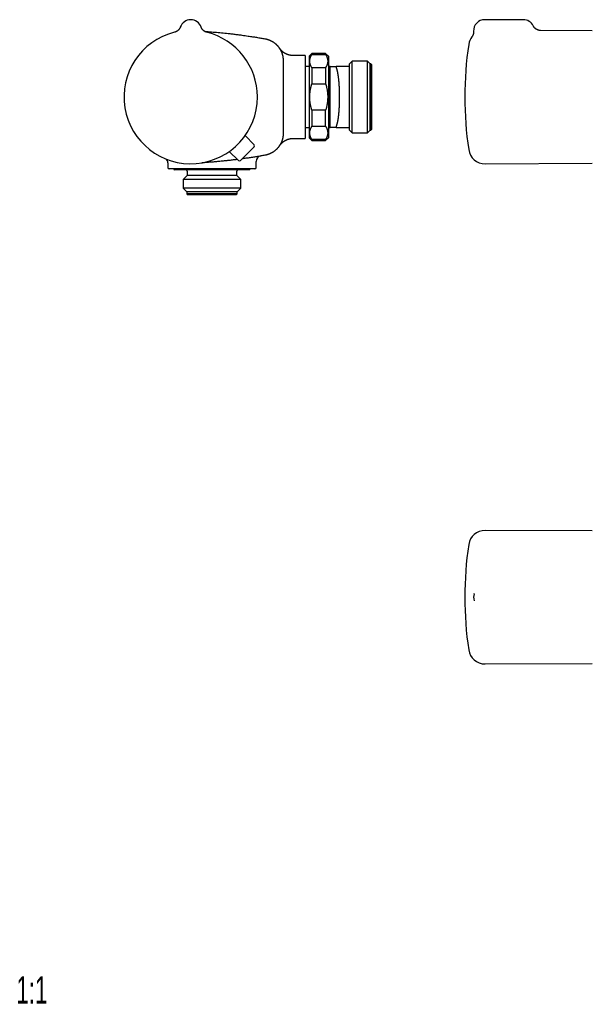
# Model space of a CAD drawing. Header units: millimetres. Extents: x 8 to 699, y 12 to 369.
# Tile 1 of 6: x 8 to 216, y 12 to 369. Entities that reach past the tile are written whole.
import ezdxf

# ---------------------------------------------------------------- set-up
doc = ezdxf.new("R2010")
doc.units = ezdxf.units.MM
doc.styles.add('SLDTEXTSTYLE0', font='TXT', dxfattribs={"width": 0.605})

msp = doc.modelspace()

# ---------------------------------------------------------------- linework, layer by layer
at = {"color": 7, "linetype": 'Continuous', "lineweight": 30}
for p, q in [((70.44, 368.59), (70.37, 368.59)), ((190.95, 368.59), (176.95, 368.59)), ((66.69, 365.96), (66.68, 365.93)), ((66.68, 365.93), (66.68, 365.93)), ((66.68, 365.93), (66.68, 365.93)), ((74.21, 365.93), (74.18, 366)), ((74.21, 365.93), (74.21, 365.93)), ((74.21, 365.93), (74.21, 365.93)), ((215.95, 364.59), (197.22, 364.67)), ((103.94, 353.81), (103.94, 340.59)), ((103.94, 353.8), (103.94, 353.81)), ((103.94, 353.81), (103.94, 353.8)), ((111.94, 355.59), (107.58, 355.59)), ((111.94, 355.59), (111.94, 325.59)), ((114.33, 356.34), (113.33, 355.34)), ((113.33, 355.34), (113.33, 340.59)), ((119.33, 356.34), (114.33, 356.34)), ((114.33, 356.34), (114.33, 355.98)), ((114.33, 355.98), (119.33, 355.98)), ((120.33, 355.34), (119.33, 356.34)), ((119.33, 356.34), (119.33, 355.98)), ((120.33, 355.34), (120.33, 340.59)), ((128.94, 353.59), (127.94, 352.59)), ((134.44, 353.59), (128.94, 353.59)), ((128.94, 327.59), (128.94, 353.59)), ((135.44, 352.59), (134.44, 353.59)), ((134.44, 327.59), (134.44, 353.59)), ((113.33, 351.59), (111.94, 351.59)), ((114.33, 351.18), (114.33, 345.39)), ((119.33, 351.18), (114.33, 351.18)), ((119.33, 351.18), (119.33, 345.39)), ((120.89, 351.59), (120.33, 351.59)), ((120.89, 351.59), (120.94, 351.58)), ((120.94, 351.58), (120.89, 351.58)), ((120.94, 351.59), (120.94, 351.58)), ((120.94, 329.59), (120.94, 351.58)), ((127.94, 351.59), (123.1, 351.59)), ((127.94, 351.59), (127.94, 352.59)), ((127.94, 329.59), (127.94, 351.59)), ((135.74, 352.59), (135.44, 352.59)), ((135.44, 328.59), (135.44, 352.59)), ((135.94, 352.39), (135.74, 352.59)), ((135.74, 328.59), (135.74, 352.59)), ((135.94, 352.39), (135.94, 328.79)), ((114.33, 345.39), (119.33, 345.39)), ((103.94, 340.59), (103.94, 327.36)), ((113.33, 340.59), (113.33, 325.84)), ((120.33, 340.59), (120.33, 325.84)), ((119.33, 335.78), (114.33, 335.78)), ((114.33, 335.78), (114.33, 330)), ((119.33, 330), (119.33, 335.78)), ((111.94, 329.59), (113.33, 329.59)), ((114.33, 330), (119.33, 330)), ((120.33, 329.59), (120.89, 329.59)), ((120.89, 329.59), (120.89, 329.59)), ((120.89, 329.59), (120.94, 329.59)), ((120.94, 329.59), (120.94, 329.59)), ((123.1, 329.59), (127.94, 329.59)), ((127.94, 328.59), (127.94, 329.59)), ((127.94, 328.59), (128.94, 327.59)), ((134.44, 327.59), (135.44, 328.59)), ((135.44, 328.59), (135.74, 328.59)), ((135.74, 328.59), (135.94, 328.79)), ((93.46, 323.3), (90.18, 326.63)), ((103.94, 327.36), (103.94, 327.36)), ((107.58, 325.59), (111.94, 325.59)), ((113.33, 325.84), (114.33, 324.84)), ((114.33, 325.19), (114.33, 324.84)), ((119.33, 325.19), (114.33, 325.19)), ((114.33, 324.84), (119.33, 324.84)), ((119.33, 324.84), (120.33, 325.84)), ((119.33, 325.19), (119.33, 324.84)), ((128.94, 327.59), (134.44, 327.59)), ((93.46, 322.59), (88.44, 317.57)), ((87.73, 317.57), (84.39, 320.85)), ((62.14, 316.7), (62.14, 315.09)), ((67.09, 314.59), (62.64, 314.59)), ((64.39, 314.59), (64.39, 314.39)), ((64.39, 314.39), (64.59, 314.19)), ((90.05, 314.39), (64.39, 314.39)), ((89.88, 314.19), (64.59, 314.19)), ((72.52, 314.59), (72.21, 314.59)), ((93.64, 314.59), (78.96, 314.59)), ((91.69, 314.19), (89.88, 314.19)), ((91.89, 314.39), (90.05, 314.39)), ((91.69, 314.19), (91.89, 314.39)), ((91.89, 314.39), (91.89, 314.59)), ((94.14, 315.09), (94.14, 317.25)), ((177.11, 316.41), (215.95, 316.58)), ((69.14, 312.19), (67.67, 310.71)), ((67.67, 310.71), (67.67, 307.56)), ((87.22, 310.71), (67.67, 310.71)), ((69.14, 313.69), (69.14, 312.19)), ((85.94, 312.19), (69.14, 312.19)), ((87.14, 312.19), (85.94, 312.19)), ((87.14, 312.19), (87.14, 313.69)), ((88.62, 310.71), (87.14, 312.19)), ((88.62, 310.71), (87.22, 310.71)), ((88.62, 307.56), (88.62, 310.71)), ((67.67, 307.56), (69.04, 306.19)), ((87.22, 307.56), (67.67, 307.56)), ((88.62, 307.56), (87.22, 307.56)), ((87.24, 306.19), (88.62, 307.56)), ((69.04, 306.19), (69.04, 305.49)), ((86.02, 306.19), (69.04, 306.19)), ((69.04, 305.49), (69.34, 305.19)), ((86.02, 305.49), (69.04, 305.49)), ((85.76, 305.19), (69.34, 305.19)), ((86.94, 305.19), (85.76, 305.19)), ((87.24, 306.19), (86.02, 306.19)), ((87.24, 305.49), (86.02, 305.49)), ((86.94, 305.19), (87.24, 305.49)), ((87.24, 305.49), (87.24, 306.19)), ((215.95, 183.44), (177.11, 183.61)), ((173.16, 160.71), (173.16, 160.73)), ((177.11, 135.27), (215.95, 135.44))]:
    msp.add_line(p, q, dxfattribs=at)
at = {"color": 7, "linetype": 'Continuous', "lineweight": 30, "flags": 128}
msp.add_lwpolyline([(74.26, 365.79), (74.24, 365.84), (74.21, 365.93)], dxfattribs=at)
at = {"color": 7, "linetype": 'Continuous', "lineweight": 30}
for centre, radius, start, end in [((70.44, 364.59), 4, 19.6961, 160.3039), ((176.95, 364.59), 4, 90, 182.7563), ((190.95, 364.59), 4, 26.1393, 90), ((70.44, 340.59), 24.17, 104.0365, 0), ((70.44, 340.59), 24.17, 0, 75.9635), ((177.09, 358.76), 6, 142.3983, 171.5732), ((299.75, 340.59), 130, 171.5732, 188.4268), ((93.11, 322.94), 0.5, 315, 44.5), ((177.09, 322.41), 6, 188.4268, 270.25), ((60.14, 316.7), 2, 359.9863, 44.5554), ((88.08, 317.92), 0.5, 225.5, 315), ((96.14, 317.25), 2, 99.6783, 180.0047), ((62.64, 315.09), 0.5, 180, 270), ((68.64, 313.69), 0.5, 0, 90), ((87.64, 313.69), 0.5, 90, 180), ((93.64, 315.09), 0.5, 270, 0), ((177.09, 177.61), 6, 89.75, 171.5732), ((299.75, 159.44), 130, 171.5732, 188.4268), ((176.95, 159.44), 4, 161.4865, 198.5308), ((177.09, 141.27), 6, 188.4268, 270.25)]:
    msp.add_arc(centre, radius, start, end, dxfattribs=at)
for points, knots in [([(66.68, 365.93), (66.68, 365.93), (66.68, 365.93), (66.67, 365.93), (66.67, 365.92), (66.67, 365.92), (66.67, 365.91), (66.66, 365.9), (66.66, 365.88), (66.65, 365.85), (66.63, 365.82), (66.61, 365.76), (66.58, 365.7), (66.55, 365.63), (66.52, 365.57), (66.48, 365.5), (66.44, 365.43), (66.4, 365.37), (66.36, 365.3), (66.31, 365.23), (66.26, 365.16), (66.21, 365.1), (66.16, 365.03), (66.11, 364.97), (66.05, 364.9), (65.99, 364.84), (65.93, 364.78), (65.87, 364.73), (65.81, 364.67), (65.74, 364.62), (65.67, 364.56), (65.61, 364.51), (65.54, 364.46), (65.47, 364.42), (65.39, 364.37), (65.32, 364.33), (65.24, 364.29), (65.17, 364.25), (65.09, 364.21), (65.01, 364.18), (64.93, 364.15), (64.85, 364.12), (64.76, 364.09), (64.67, 364.06), (64.61, 364.04), (64.58, 364.04), (64.58, 364.04)], [0, 0, 0, 0, 0.002713, 0.005978, 0.008893, 0.011737, 0.014888, 0.018987, 0.024899, 0.034043, 0.048181, 0.065819, 0.090825, 0.117793, 0.141705, 0.166823, 0.193019, 0.21991, 0.247272, 0.274963, 0.302889, 0.330989, 0.359221, 0.387554, 0.415967, 0.444444, 0.472974, 0.501546, 0.530156, 0.558795, 0.587461, 0.61615, 0.644858, 0.673583, 0.702324, 0.731077, 0.759843, 0.788619, 0.817404, 0.846199, 0.875001, 0.90381, 0.935818, 0.967807, 0.999695, 1, 1, 1, 1]), ([(74.21, 365.93), (74.21, 365.93), (74.21, 365.93), (74.21, 365.93), (74.21, 365.93), (74.21, 365.93)], [0, 0, 0, 0, 0.00379, 0.753481, 1, 1, 1, 1]), ([(76.31, 364.04), (76.3, 364.04), (76.27, 364.04), (76.21, 364.06), (76.12, 364.09), (76.04, 364.11), (75.96, 364.14), (75.88, 364.18), (75.8, 364.21), (75.72, 364.25), (75.65, 364.28), (75.57, 364.32), (75.5, 364.37), (75.43, 364.41), (75.36, 364.46), (75.29, 364.51), (75.22, 364.55), (75.16, 364.61), (75.09, 364.66), (75.03, 364.71), (74.97, 364.77), (74.91, 364.82), (74.86, 364.88), (74.8, 364.94), (74.75, 365), (74.7, 365.06), (74.65, 365.12), (74.6, 365.18), (74.56, 365.25), (74.52, 365.31), (74.48, 365.37), (74.44, 365.43), (74.41, 365.49), (74.37, 365.55), (74.35, 365.61), (74.32, 365.67), (74.29, 365.72), (74.27, 365.77), (74.25, 365.81), (74.25, 365.84), (74.24, 365.84)], [0, 0, 0, 0, 0.005124, 0.035644, 0.066092, 0.096465, 0.126759, 0.156974, 0.187104, 0.217146, 0.247098, 0.276954, 0.30671, 0.33636, 0.365899, 0.39532, 0.424616, 0.453778, 0.482799, 0.511666, 0.540369, 0.568893, 0.597225, 0.625346, 0.653235, 0.680871, 0.708224, 0.735262, 0.761947, 0.788234, 0.814065, 0.839374, 0.864076, 0.888068, 0.911218, 0.933355, 0.954251, 0.973573, 0.99073, 1, 1, 1, 1]), ([(75.53, 364.35), (75.73, 364.33), (76.33, 364.29), (77.34, 364.22), (78.56, 364.12), (79.77, 364.02), (80.98, 363.91), (82.17, 363.8), (83.37, 363.67), (84.65, 363.53), (86.03, 363.37), (87.5, 363.19), (88.86, 363.01), (90.13, 362.84), (91.41, 362.65), (92.81, 362.44), (94.32, 362.2), (95.83, 361.95), (96.84, 361.77), (97.34, 361.69)], [0, 0, 0, 0, 0.026706, 0.082352, 0.137998, 0.193643, 0.248313, 0.302983, 0.357654, 0.412324, 0.47959, 0.546856, 0.614122, 0.667538, 0.720953, 0.790714, 0.860477, 0.930239, 1, 1, 1, 1]), ([(172.95, 364.4), (172.96, 364.35), (172.96, 364.27), (172.96, 364.15), (172.95, 364.03), (172.94, 363.93), (172.93, 363.83), (172.92, 363.75), (172.9, 363.68), (172.89, 363.62), (172.88, 363.57), (172.87, 363.53), (172.86, 363.49), (172.85, 363.44), (172.83, 363.38), (172.81, 363.31), (172.78, 363.23), (172.75, 363.14), (172.71, 363.05), (172.66, 362.95), (172.61, 362.85), (172.55, 362.74), (172.49, 362.63), (172.41, 362.52), (172.36, 362.45), (172.33, 362.42)], [0, 0, 0, 0, 0.061965, 0.120062, 0.174168, 0.224183, 0.270028, 0.311641, 0.341338, 0.368377, 0.392744, 0.414431, 0.433785, 0.454755, 0.485373, 0.520388, 0.559788, 0.603552, 0.651648, 0.704028, 0.757279, 0.814207, 0.87472, 0.938706, 1, 1, 1, 1]), ([(197.23, 364.67), (197.18, 364.67), (197.07, 364.67), (196.93, 364.68), (196.79, 364.7), (196.65, 364.73), (196.53, 364.75), (196.41, 364.78), (196.31, 364.81), (196.22, 364.85), (196.14, 364.88), (196.07, 364.91), (196, 364.93), (195.94, 364.96), (195.89, 364.99), (195.84, 365.02), (195.78, 365.05), (195.71, 365.08), (195.64, 365.13), (195.56, 365.18), (195.48, 365.24), (195.39, 365.31), (195.29, 365.38), (195.2, 365.47), (195.1, 365.56), (195, 365.67), (194.9, 365.78), (194.8, 365.91), (194.71, 366.05), (194.62, 366.19), (194.57, 366.3), (194.54, 366.35)], [0, 0, 0, 0, 0.046208, 0.090582, 0.13299, 0.173314, 0.211454, 0.247322, 0.280846, 0.308209, 0.333698, 0.357286, 0.378952, 0.39868, 0.416455, 0.432984, 0.451195, 0.474453, 0.500318, 0.528779, 0.55982, 0.593416, 0.62953, 0.668116, 0.709109, 0.752433, 0.79799, 0.845668, 0.895333, 0.946834, 1, 1, 1, 1]), ([(97.34, 361.69), (97.34, 361.69), (97.41, 361.67), (97.55, 361.65), (97.76, 361.6), (97.97, 361.55), (98.17, 361.5), (98.36, 361.44), (98.55, 361.38), (98.73, 361.31), (98.91, 361.24), (99.08, 361.17), (99.24, 361.1), (99.41, 361.02), (99.56, 360.94), (99.72, 360.86), (99.88, 360.77), (100.05, 360.67), (100.23, 360.57), (100.4, 360.45), (100.57, 360.34), (100.73, 360.22), (100.89, 360.1), (101.04, 359.98), (101.19, 359.85), (101.33, 359.73), (101.46, 359.6), (101.59, 359.48), (101.72, 359.35), (101.84, 359.22), (101.96, 359.08), (102.09, 358.93), (102.22, 358.77), (102.35, 358.6), (102.47, 358.44), (102.58, 358.28), (102.68, 358.12), (102.79, 357.95), (102.88, 357.79), (102.97, 357.63), (103.06, 357.46), (103.14, 357.3), (103.22, 357.13), (103.29, 356.97), (103.37, 356.79), (103.44, 356.6), (103.51, 356.41), (103.57, 356.21), (103.63, 356.01), (103.69, 355.82), (103.73, 355.63), (103.78, 355.44), (103.81, 355.25), (103.84, 355.07), (103.87, 354.89), (103.89, 354.71), (103.91, 354.53), (103.93, 354.35), (103.94, 354.17), (103.94, 353.99), (103.94, 353.87), (103.94, 353.81)], [0, 0, 0, 0, 0.000005, 0.019026, 0.038046, 0.05712, 0.076194, 0.093742, 0.111291, 0.128882, 0.146473, 0.16253, 0.178587, 0.194676, 0.210765, 0.226323, 0.241888, 0.260502, 0.279116, 0.29778, 0.316444, 0.33399, 0.351535, 0.369123, 0.386711, 0.40303, 0.419348, 0.435701, 0.452054, 0.467907, 0.483767, 0.502245, 0.520724, 0.539252, 0.557779, 0.57506, 0.59234, 0.609661, 0.626982, 0.643437, 0.659891, 0.67638, 0.692869, 0.709242, 0.725623, 0.744238, 0.762853, 0.781518, 0.800184, 0.81773, 0.835277, 0.852866, 0.870455, 0.886775, 0.903095, 0.919448, 0.935802, 0.951655, 0.967516, 0.983754, 1, 1, 1, 1]), ([(107.58, 355.59), (107.57, 355.59), (107.51, 355.59), (107.41, 355.59), (107.28, 355.59), (107.16, 355.6), (107.03, 355.61), (106.91, 355.62), (106.79, 355.64), (106.67, 355.66), (106.54, 355.68), (106.42, 355.7), (106.3, 355.72), (106.18, 355.75), (106.07, 355.78), (105.95, 355.81), (105.83, 355.85), (105.71, 355.88), (105.6, 355.92), (105.49, 355.96), (105.37, 356.01), (105.26, 356.05), (105.15, 356.1), (105.04, 356.15), (104.93, 356.2), (104.83, 356.26), (104.72, 356.31), (104.62, 356.37), (104.52, 356.43), (104.42, 356.49), (104.32, 356.55), (104.22, 356.62), (104.12, 356.68), (104.03, 356.75), (103.94, 356.82), (103.85, 356.89), (103.76, 356.96), (103.67, 357.04), (103.59, 357.11), (103.51, 357.18), (103.43, 357.26), (103.35, 357.33), (103.27, 357.41), (103.2, 357.49), (103.13, 357.56), (103.06, 357.64), (103, 357.71), (102.94, 357.79), (102.88, 357.86), (102.83, 357.93), (102.78, 358), (102.73, 358.06), (102.69, 358.11), (102.66, 358.16), (102.64, 358.19), (102.62, 358.22), (102.61, 358.23), (102.61, 358.24), (102.6, 358.24), (102.6, 358.25), (102.6, 358.25), (102.6, 358.25), (102.6, 358.25)], [0, 0, 0, 0, 0.009355, 0.030422, 0.051463, 0.072477, 0.093464, 0.114423, 0.135353, 0.156253, 0.177122, 0.19796, 0.218764, 0.239535, 0.260271, 0.28097, 0.301631, 0.322253, 0.342833, 0.36337, 0.383863, 0.404308, 0.424703, 0.445046, 0.465334, 0.485564, 0.505733, 0.525836, 0.545869, 0.565828, 0.585707, 0.605501, 0.625204, 0.644807, 0.664302, 0.683681, 0.702931, 0.722042, 0.740998, 0.759783, 0.778377, 0.796758, 0.814898, 0.832764, 0.850318, 0.867511, 0.884283, 0.900562, 0.916254, 0.931241, 0.94537, 0.95844, 0.970171, 0.980082, 0.987182, 0.991334, 0.993861, 0.995531, 0.99676, 0.997815, 0.998907, 1, 1, 1, 1]), ([(102.6, 358.24), (102.6, 358.24), (102.6, 358.25), (102.59, 358.25), (102.6, 358.25), (102.6, 358.25)], [0, 0, 0, 0, 0.2083762, 0.770036, 1, 1, 1, 1]), ([(102.6, 358.25), (102.6, 358.25), (102.6, 358.24), (102.61, 358.23), (102.62, 358.21), (102.63, 358.2), (102.64, 358.18), (102.64, 358.18)], [0, 0, 0, 0, 0.012203, 0.320998, 0.629812, 0.938606, 1, 1, 1, 1]), ([(102.66, 358.15), (102.66, 358.16), (102.65, 358.17), (102.64, 358.18), (102.64, 358.19)], [0, 0, 0, 0, 0.357805, 1, 1, 1, 1]), ([(102.66, 358.16), (102.66, 358.16), (102.66, 358.15), (102.67, 358.14), (102.67, 358.14)], [0, 0, 0, 0, 0.466163, 1, 1, 1, 1]), ([(114.33, 351.18), (114.3, 351.24), (114.22, 351.36), (114.12, 351.55), (114.03, 351.73), (113.94, 351.92), (113.87, 352.11), (113.8, 352.3), (113.74, 352.49), (113.69, 352.68), (113.65, 352.88), (113.61, 353.07), (113.59, 353.27), (113.58, 353.48), (113.58, 353.68), (113.59, 353.89), (113.62, 354.1), (113.65, 354.31), (113.7, 354.52), (113.75, 354.72), (113.82, 354.93), (113.9, 355.14), (113.99, 355.34), (114.1, 355.56), (114.21, 355.77), (114.29, 355.91), (114.33, 355.98)], [0, 0, 0, 0, 0.039438, 0.078884, 0.118329, 0.157766, 0.19739, 0.237015, 0.276298, 0.315581, 0.356348, 0.397129, 0.43791, 0.478676, 0.521454, 0.564249, 0.607044, 0.649823, 0.692933, 0.736044, 0.778489, 0.820935, 0.865693, 0.910465, 0.955239, 1, 1, 1, 1]), ([(119.33, 355.98), (119.37, 355.92), (119.44, 355.79), (119.54, 355.61), (119.64, 355.42), (119.72, 355.23), (119.8, 355.04), (119.87, 354.85), (119.93, 354.66), (119.98, 354.47), (120.02, 354.28), (120.05, 354.08), (120.07, 353.88), (120.08, 353.68), (120.08, 353.47), (120.07, 353.26), (120.05, 353.05), (120.01, 352.85), (119.97, 352.64), (119.91, 352.43), (119.84, 352.22), (119.76, 352.02), (119.67, 351.81), (119.57, 351.6), (119.46, 351.38), (119.37, 351.24), (119.33, 351.18)], [0, 0, 0, 0, 0.039438, 0.078884, 0.118329, 0.157766, 0.19739, 0.237015, 0.276298, 0.315581, 0.356348, 0.397129, 0.43791, 0.478676, 0.521454, 0.564249, 0.607044, 0.649823, 0.692933, 0.736044, 0.778489, 0.820935, 0.865693, 0.910465, 0.955239, 1, 1, 1, 1]), ([(120.94, 351.59), (120.95, 351.59), (120.95, 351.59), (120.97, 351.59), (121, 351.59), (121.03, 351.59), (121.08, 351.59), (121.13, 351.59), (121.2, 351.59), (121.27, 351.59), (121.35, 351.59), (121.44, 351.59), (121.54, 351.59), (121.65, 351.59), (121.76, 351.59), (121.89, 351.59), (122.02, 351.59), (122.16, 351.59), (122.3, 351.59), (122.47, 351.59), (122.66, 351.59), (122.87, 351.59), (123.02, 351.59), (123.1, 351.59)], [0, 0, 0, 0, 0.042738, 0.08549, 0.128248, 0.171002, 0.213741, 0.256936, 0.300142, 0.343354, 0.386563, 0.429761, 0.477084, 0.524413, 0.571743, 0.619068, 0.666509, 0.71395, 0.761134, 0.808318, 0.872211, 0.936106, 1, 1, 1, 1]), ([(123.1, 329.59), (123.11, 329.62), (123.14, 329.7), (123.2, 329.82), (123.25, 329.97), (123.31, 330.13), (123.36, 330.3), (123.42, 330.48), (123.47, 330.66), (123.52, 330.86), (123.57, 331.06), (123.62, 331.28), (123.67, 331.5), (123.72, 331.74), (123.77, 331.98), (123.81, 332.23), (123.86, 332.47), (123.9, 332.72), (123.93, 332.98), (123.97, 333.24), (124.01, 333.51), (124.04, 333.78), (124.07, 334.06), (124.11, 334.35), (124.14, 334.65), (124.17, 334.96), (124.19, 335.27), (124.22, 335.58), (124.24, 335.89), (124.26, 336.2), (124.28, 336.51), (124.3, 336.82), (124.32, 337.13), (124.34, 337.45), (124.35, 337.78), (124.36, 338.11), (124.37, 338.44), (124.38, 338.78), (124.39, 339.12), (124.4, 339.46), (124.4, 339.8), (124.41, 340.12), (124.41, 340.45), (124.41, 340.78), (124.4, 341.11), (124.4, 341.44), (124.4, 341.77), (124.39, 342.1), (124.38, 342.43), (124.37, 342.77), (124.36, 343.11), (124.35, 343.44), (124.33, 343.76), (124.32, 344.07), (124.3, 344.38), (124.28, 344.69), (124.26, 345), (124.24, 345.3), (124.22, 345.6), (124.19, 345.9), (124.17, 346.2), (124.14, 346.5), (124.11, 346.79), (124.08, 347.08), (124.04, 347.36), (124.01, 347.63), (123.98, 347.89), (123.94, 348.15), (123.9, 348.4), (123.86, 348.64), (123.82, 348.88), (123.78, 349.12), (123.74, 349.35), (123.69, 349.58), (123.64, 349.8), (123.6, 350), (123.56, 350.17), (123.52, 350.32), (123.48, 350.47), (123.44, 350.61), (123.4, 350.75), (123.36, 350.88), (123.32, 351.01), (123.28, 351.14), (123.23, 351.26), (123.19, 351.37), (123.14, 351.48), (123.11, 351.55), (123.1, 351.59)], [0, 0, 0, 0, 0.009881, 0.019768, 0.031975, 0.044182, 0.056427, 0.068672, 0.08099, 0.093217, 0.105443, 0.118056, 0.130672, 0.143285, 0.156185, 0.169085, 0.181073, 0.193061, 0.205087, 0.217112, 0.229209, 0.241216, 0.253223, 0.265608, 0.277996, 0.290381, 0.303047, 0.315712, 0.327518, 0.339325, 0.35119, 0.363058, 0.374924, 0.386749, 0.398574, 0.410767, 0.422963, 0.435156, 0.447623, 0.460089, 0.471784, 0.483479, 0.495232, 0.506987, 0.51874, 0.530453, 0.542166, 0.554239, 0.566315, 0.578388, 0.590728, 0.603067, 0.614737, 0.626406, 0.638133, 0.649862, 0.661589, 0.673276, 0.684963, 0.697005, 0.709049, 0.72109, 0.733394, 0.745697, 0.757429, 0.76916, 0.780949, 0.79274, 0.804529, 0.816278, 0.828027, 0.840128, 0.852232, 0.864333, 0.876694, 0.889055, 0.898206, 0.907359, 0.916511, 0.925699, 0.934888, 0.944077, 0.953378, 0.96268, 0.971981, 0.98132, 0.990661, 1, 1, 1, 1]), ([(114.33, 335.78), (114.3, 335.89), (114.24, 336.09), (114.15, 336.4), (114.07, 336.71), (113.99, 337.04), (113.92, 337.39), (113.84, 337.76), (113.78, 338.13), (113.72, 338.51), (113.68, 338.88), (113.64, 339.26), (113.61, 339.63), (113.59, 340.02), (113.58, 340.4), (113.58, 340.79), (113.59, 341.18), (113.61, 341.55), (113.64, 341.89), (113.67, 342.21), (113.71, 342.53), (113.75, 342.85), (113.8, 343.17), (113.86, 343.49), (113.92, 343.81), (113.99, 344.12), (114.07, 344.44), (114.15, 344.76), (114.24, 345.07), (114.3, 345.28), (114.33, 345.39)], [0, 0, 0, 0, 0.032869, 0.065762, 0.098655, 0.131572, 0.170151, 0.208729, 0.247386, 0.286043, 0.324857, 0.363484, 0.402111, 0.441596, 0.481087, 0.520572, 0.56069, 0.600808, 0.63378, 0.666755, 0.699726, 0.732823, 0.765923, 0.79902, 0.832465, 0.865913, 0.899359, 0.932905, 0.966454, 1, 1, 1, 1]), ([(119.33, 345.39), (119.36, 345.31), (119.4, 345.16), (119.48, 344.9), (119.55, 344.61), (119.63, 344.3), (119.7, 343.99), (119.77, 343.67), (119.83, 343.35), (119.89, 343.03), (119.93, 342.71), (119.98, 342.38), (120.01, 342.09), (120.03, 341.81), (120.05, 341.53), (120.07, 341.19), (120.08, 340.82), (120.08, 340.44), (120.07, 340.06), (120.06, 339.69), (120.03, 339.33), (120, 338.99), (119.96, 338.68), (119.92, 338.36), (119.87, 338.04), (119.81, 337.72), (119.75, 337.38), (119.67, 337.05), (119.59, 336.71), (119.51, 336.4), (119.42, 336.09), (119.36, 335.89), (119.33, 335.78)], [0, 0, 0, 0, 0.024745, 0.049491, 0.08254, 0.115591, 0.148639, 0.181895, 0.215153, 0.248408, 0.281887, 0.31537, 0.348849, 0.37402, 0.399191, 0.43772, 0.47631, 0.514899, 0.553579, 0.592265, 0.630945, 0.663553, 0.696163, 0.72877, 0.761926, 0.795085, 0.82824, 0.868428, 0.901306, 0.934184, 0.967092, 1, 1, 1, 1]), ([(114.33, 325.19), (114.3, 325.26), (114.22, 325.38), (114.12, 325.56), (114.03, 325.75), (113.94, 325.94), (113.87, 326.13), (113.8, 326.32), (113.74, 326.51), (113.69, 326.7), (113.65, 326.9), (113.61, 327.09), (113.59, 327.29), (113.58, 327.49), (113.58, 327.7), (113.59, 327.91), (113.62, 328.12), (113.65, 328.33), (113.7, 328.53), (113.75, 328.74), (113.82, 328.95), (113.9, 329.15), (113.99, 329.36), (114.1, 329.58), (114.21, 329.79), (114.29, 329.93), (114.33, 330)], [0, 0, 0, 0, 0.039438, 0.078884, 0.118329, 0.157766, 0.19739, 0.237015, 0.276298, 0.315581, 0.356348, 0.397129, 0.43791, 0.478676, 0.521454, 0.564249, 0.607044, 0.649823, 0.692933, 0.736044, 0.778489, 0.820935, 0.865693, 0.910465, 0.955239, 1, 1, 1, 1]), ([(119.33, 330), (119.37, 329.94), (119.44, 329.81), (119.54, 329.63), (119.64, 329.44), (119.72, 329.25), (119.8, 329.06), (119.87, 328.87), (119.93, 328.68), (119.98, 328.49), (120.02, 328.3), (120.05, 328.1), (120.07, 327.9), (120.08, 327.7), (120.08, 327.49), (120.07, 327.28), (120.05, 327.07), (120.01, 326.87), (119.97, 326.66), (119.91, 326.45), (119.84, 326.24), (119.76, 326.04), (119.67, 325.83), (119.57, 325.61), (119.46, 325.4), (119.37, 325.26), (119.33, 325.19)], [0, 0, 0, 0, 0.039438, 0.078884, 0.118329, 0.157766, 0.19739, 0.237015, 0.276298, 0.315581, 0.356348, 0.397129, 0.43791, 0.478676, 0.521454, 0.564249, 0.607044, 0.649823, 0.692933, 0.736044, 0.778489, 0.820935, 0.865693, 0.910465, 0.955239, 1, 1, 1, 1]), ([(123.1, 329.59), (123.02, 329.59), (122.87, 329.59), (122.66, 329.59), (122.47, 329.59), (122.31, 329.59), (122.16, 329.59), (122.03, 329.59), (121.89, 329.59), (121.77, 329.59), (121.65, 329.59), (121.54, 329.59), (121.44, 329.59), (121.35, 329.59), (121.27, 329.59), (121.2, 329.59), (121.14, 329.59), (121.08, 329.59), (121.04, 329.59), (121, 329.59), (120.97, 329.59), (120.95, 329.59), (120.95, 329.59), (120.94, 329.59)], [0, 0, 0, 0, 0.063168, 0.126339, 0.189506, 0.236932, 0.284357, 0.3317, 0.379043, 0.42684, 0.474643, 0.522444, 0.570239, 0.612998, 0.655767, 0.69854, 0.741306, 0.784062, 0.82724, 0.870434, 0.913632, 0.956823, 1, 1, 1, 1]), ([(103.94, 327.36), (103.94, 327.29), (103.94, 327.14), (103.93, 326.91), (103.92, 326.69), (103.89, 326.46), (103.86, 326.24), (103.83, 326.02), (103.79, 325.79), (103.74, 325.59), (103.7, 325.41), (103.66, 325.25), (103.61, 325.09), (103.57, 324.93), (103.51, 324.77), (103.46, 324.62), (103.4, 324.46), (103.34, 324.3), (103.27, 324.15), (103.2, 323.99), (103.13, 323.84), (103.05, 323.69), (102.97, 323.54), (102.89, 323.39), (102.8, 323.24), (102.69, 323.07), (102.56, 322.87), (102.41, 322.65), (102.25, 322.43), (102.08, 322.23), (101.91, 322.03), (101.75, 321.86), (101.6, 321.7), (101.45, 321.56), (101.3, 321.42), (101.15, 321.29), (101.01, 321.17), (100.88, 321.06), (100.74, 320.96), (100.6, 320.86), (100.46, 320.76), (100.32, 320.67), (100.18, 320.57), (100.03, 320.48), (99.88, 320.4), (99.72, 320.31), (99.57, 320.23), (99.41, 320.15), (99.25, 320.08), (99.08, 320), (98.92, 319.94), (98.75, 319.87), (98.58, 319.81), (98.41, 319.75), (98.24, 319.7), (98.06, 319.65), (97.88, 319.6), (97.7, 319.56), (97.53, 319.52), (97.4, 319.5), (97.34, 319.49)], [0, 0, 0, 0, 0.020099, 0.040204, 0.060381, 0.08056, 0.100803, 0.121046, 0.141369, 0.161708, 0.176544, 0.191379, 0.20624, 0.2211, 0.23608, 0.25106, 0.266067, 0.281074, 0.296271, 0.311468, 0.326692, 0.341917, 0.357265, 0.372614, 0.387991, 0.403368, 0.427499, 0.451658, 0.475899, 0.500168, 0.522397, 0.544648, 0.563324, 0.582, 0.600726, 0.619453, 0.634637, 0.649822, 0.665034, 0.680246, 0.695582, 0.710917, 0.726281, 0.741645, 0.757467, 0.773289, 0.789142, 0.804996, 0.820994, 0.836993, 0.853023, 0.869053, 0.885313, 0.901572, 0.917865, 0.934158, 0.950601, 0.967044, 0.983521, 1, 1, 1, 1]), ([(102.62, 322.96), (102.62, 322.96), (102.62, 322.96), (102.63, 322.97), (102.63, 322.97), (102.64, 322.99), (102.65, 323), (102.66, 323.02), (102.68, 323.05), (102.71, 323.09), (102.75, 323.14), (102.8, 323.2), (102.85, 323.28), (102.91, 323.35), (102.98, 323.43), (103.04, 323.51), (103.12, 323.59), (103.19, 323.68), (103.27, 323.76), (103.36, 323.84), (103.44, 323.92), (103.53, 324.01), (103.61, 324.08), (103.7, 324.16), (103.8, 324.24), (103.89, 324.31), (103.98, 324.39), (104.08, 324.46), (104.18, 324.53), (104.28, 324.59), (104.38, 324.66), (104.48, 324.72), (104.58, 324.78), (104.69, 324.84), (104.8, 324.9), (104.9, 324.95), (105.01, 325.01), (105.12, 325.06), (105.23, 325.11), (105.34, 325.15), (105.45, 325.2), (105.57, 325.24), (105.68, 325.28), (105.8, 325.31), (105.92, 325.35), (106.04, 325.38), (106.17, 325.42), (106.3, 325.45), (106.43, 325.48), (106.57, 325.5), (106.7, 325.52), (106.83, 325.54), (106.96, 325.55), (107.09, 325.57), (107.23, 325.58), (107.36, 325.58), (107.48, 325.59), (107.55, 325.59), (107.58, 325.59)], [0, 0, 0, 0, 0.0003882, 0.0025072, 0.0046926, 0.0071826, 0.0102496, 0.0142676, 0.0198007, 0.0277289, 0.0391527, 0.0534987, 0.0684611, 0.0846466, 0.1020882, 0.1204447, 0.1394248, 0.1588257, 0.1785158, 0.19841, 0.2184524, 0.2386053, 0.2588427, 0.2791459, 0.2995014, 0.3198993, 0.3403319, 0.3607933, 0.381279, 0.4017852, 0.422309, 0.4428481, 0.4634005, 0.4839645, 0.5045388, 0.5251222, 0.5457138, 0.5663126, 0.586918, 0.6075294, 0.6281461, 0.6487678, 0.669394, 0.6900244, 0.7106585, 0.7336337, 0.7566196, 0.7795528, 0.8024346, 0.8252676, 0.8480545, 0.8707974, 0.8934985, 0.9161596, 0.9387825, 0.9613688, 0.9839198, 1, 1, 1, 1]), ([(103.94, 327.36), (103.94, 327.36), (103.94, 327.33), (103.94, 327.29), (103.94, 327.24), (103.94, 327.22)], [0, 0, 0, 0, 0.000301, 0.530814, 1, 1, 1, 1]), ([(102.6, 322.92), (102.6, 322.92), (102.59, 322.92), (102.6, 322.92), (102.6, 322.92)], [0, 0, 0, 0, 0.740829, 1, 1, 1, 1]), ([(102.62, 322.96), (102.62, 322.96), (102.63, 322.97), (102.64, 322.99), (102.67, 323.03), (102.69, 323.06), (102.7, 323.08)], [0, 0, 0, 0, 0.0590022, 0.3938528, 0.7299484, 1, 1, 1, 1]), ([(87.33, 317.96), (87.14, 317.94), (86.54, 317.86), (85.66, 317.76), (84.57, 317.63), (83.48, 317.51), (82.39, 317.4), (81.43, 317.3), (80.61, 317.23), (79.79, 317.15), (78.96, 317.08), (78.14, 317.01), (77.32, 316.95), (76.5, 316.89), (75.68, 316.83), (75.01, 316.79), (74.61, 316.76), (74.49, 316.76)], [0, 0, 0, 0, 0.044836, 0.140737, 0.204676, 0.300553, 0.396434, 0.460362, 0.524292, 0.588229, 0.652167, 0.716107, 0.780028, 0.843951, 0.907875, 0.971807, 1, 1, 1, 1]), ([(97.34, 319.49), (96.84, 319.4), (95.82, 319.22), (94.3, 318.97), (92.78, 318.72), (91.49, 318.53), (90.43, 318.38), (89.7, 318.28), (89.24, 318.21), (89.06, 318.19)], [0, 0, 0, 0, 0.184058, 0.368126, 0.552216, 0.736318, 0.834587, 0.932857, 1, 1, 1, 1]), ([(70.79, 314.59), (70.69, 314.59), (70.5, 314.59), (70.19, 314.59), (69.88, 314.59), (69.56, 314.59), (69.26, 314.59), (68.98, 314.59), (68.73, 314.59), (68.47, 314.59), (68.22, 314.59), (67.98, 314.59), (67.7, 314.59), (67.41, 314.59), (67.19, 314.59), (67.09, 314.59)], [0, 0, 0, 0, 0.071858, 0.143716, 0.226028, 0.308353, 0.390666, 0.45973, 0.528802, 0.597867, 0.667962, 0.738064, 0.808159, 0.904079, 1, 1, 1, 1]), ([(72.21, 314.59), (72.09, 314.59), (71.84, 314.59), (71.49, 314.59), (71.14, 314.59), (70.91, 314.59), (70.79, 314.59)], [0, 0, 0, 0, 0.249486, 0.499178, 0.749487, 1, 1, 1, 1]), ([(78.96, 314.59), (78.84, 314.59), (78.59, 314.59), (78.22, 314.59), (77.86, 314.59), (77.47, 314.59), (77.07, 314.59), (76.65, 314.59), (76.24, 314.59), (75.82, 314.59), (75.41, 314.59), (75, 314.59), (74.59, 314.59), (74.21, 314.59), (73.85, 314.59), (73.51, 314.59), (73.18, 314.59), (72.85, 314.59), (72.63, 314.59), (72.52, 314.59)], [0, 0, 0, 0, 0.056132, 0.112264, 0.16851, 0.224757, 0.288362, 0.351989, 0.415615, 0.47922, 0.543275, 0.60733, 0.670514, 0.733698, 0.786945, 0.840212, 0.893486, 0.946753, 1, 1, 1, 1]), ([(173.16, 158.15), (173.16, 158.16), (173.16, 158.16), (173.16, 158.17), (173.16, 158.17)], [0, 0, 0, 0, 0.638616, 1, 1, 1, 1])]:
    msp.add_open_spline(points, degree=3, knots=knots, dxfattribs=at)

# ---------------------------------------------------------------- texts
at = {"color": 7, "linetype": 'Continuous', "lineweight": 0, "insert": (7.28, 22.19), "char_height": 10, "attachment_point": 1, "style": 'SLDTEXTSTYLE0'}
msp.add_mtext('1:1', dxfattribs=at)

doc.saveas('drawing.dxf')
